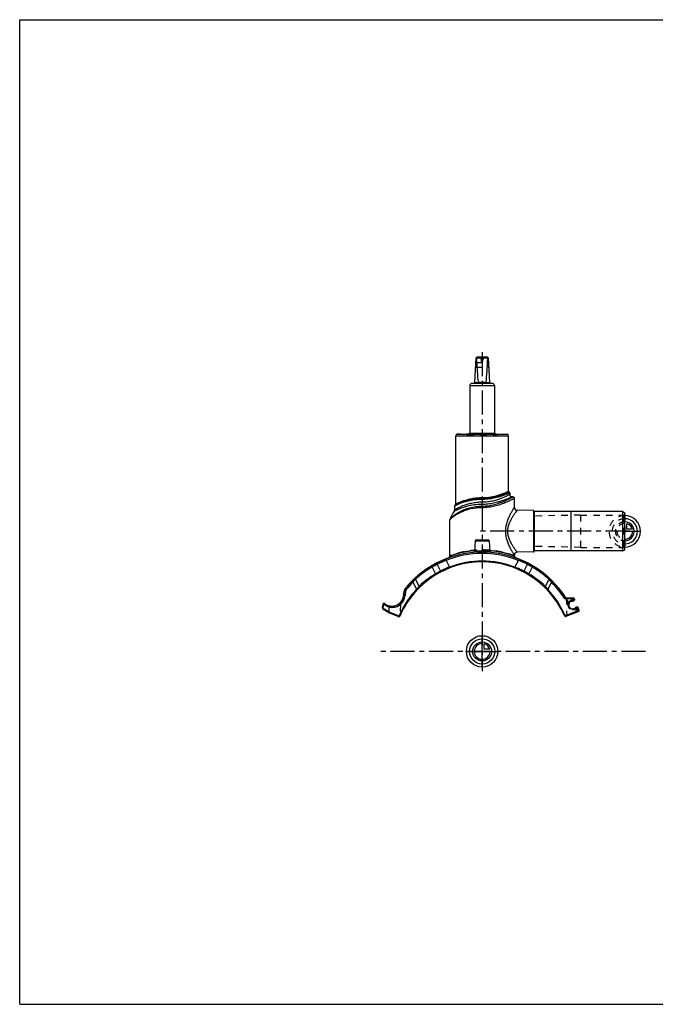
# Model space of a CAD drawing. Header units: millimetres. Extents: x 0 to 1000, y 0 to 1000.
import ezdxf

# ---------------------------------------------------------------- set-up
doc = ezdxf.new("R2010")
doc.units = ezdxf.units.MM
doc.header["$LTSCALE"] = 65.185185
doc.linetypes.add('CENTER', pattern=[0.6, 0.375, -0.075, 0.075, -0.075])
doc.linetypes.add('HIDDEN', pattern=[0.2, 0.1, -0.1])
doc.layers.get('0').update_dxf_attribs({"linetype": 'CONTINUOUS'})
for name, color, linetype in [('ACHSEN_S', 7, 'CONTINUOUS'), ('DEFAULT_2', 8, 'HIDDEN'), ('FASEN', 7, 'CONTINUOUS'), ('FLAECHEN', 7, 'CONTINUOUS'), ('KOERPER', 7, 'CONTINUOUS'), ('KONST.EL_MIT_GEO', 7, 'CONTINUOUS'), ('KURVEN', 7, 'CONTINUOUS')]:
    doc.layers.add(name, color=color, linetype=linetype)

msp = doc.modelspace()

# ---------------------------------------------------------------- linework, layer by layer
at = {"color": 7, "linetype": 'Continuous'}
for p, q in [((0, 0), (0, 1000)), ((0, 1000), (1000, 1000)), ((462.7, 631.5), (463.9, 656.6)), ((463.9, 656.6), (465, 657.5)), ((464.3, 656.6), (476, 656.6)), ((465, 657.5), (475.3, 657.5)), ((476.3, 656.6), (475.3, 657.5)), ((476.3, 656.6), (477.6, 631.5)), ((480.6, 630.5), (459.6, 630.5)), ((462.7, 631.5), (466.1, 631.5)), ((474.2, 631.5), (466.1, 631.5)), ((474.2, 631.5), (477.6, 631.5)), ((457.6, 628.5), (457.6, 580)), ((457.6, 628.5), (482.6, 628.5)), ((482.6, 628.5), (482.6, 580)), ((0, 0), (1000, 0))]:
    msp.add_line(p, q, dxfattribs=at)
for centre, radius, start, end in [((459.6, 628.5), 2, 90, 180), ((461.7, 631.5), 1, 270, 357.14), ((465.6, 631.5), 0.483, 359.2765, 5.2), ((474.7, 631.5), 0.483, 174.8, 180.7235), ((478.6, 631.5), 1, 182.86, 270), ((480.6, 628.5), 2, 0, 90)]:
    msp.add_arc(centre, radius, start, end, dxfattribs=at)
for centre, major_axis, ratio, start_param, end_param in [((470.1, 662.4), (8.5, 0), 0.95129, -2.35619, -2.32415), ((470.1, 780.7), (0, 170.1), 0.04996, -3.89495, -3.64417), ((470.1, 780.7), (0, 170.1), 0.04996, -2.63901, -2.38824), ((470.1, 662.4), (8.5, 0), 0.95129, -0.81744, -0.7854)]:
    msp.add_ellipse(centre, major_axis=major_axis, ratio=ratio, start_param=start_param, end_param=end_param, dxfattribs=at)
for points in [[(466.1, 631.5), (466.1, 631.4), (466, 631.1), (466, 630.9), (465.9, 630.7), (465.9, 630.6), (465.8, 630.5), (465.8, 630.5)], [(474.2, 631.5), (474.2, 631.4), (474.3, 631.1), (474.3, 630.9), (474.4, 630.7), (474.4, 630.6), (474.5, 630.5), (474.5, 630.5)]]:
    msp.add_open_spline(points, degree=3, knots=[0, 0, 0, 0, 0.367, 0.67492, 0.79478, 0.88818, 1, 1, 1, 1], dxfattribs=at)
at = {"layer": 'ACHSEN_S', "color": 40, "linetype": 'CENTER'}
for p, q in [((470.1, 662.5), (470.1, 338.2)), ((636.1, 358.4), (363.4, 358.4))]:
    msp.add_line(p, q, dxfattribs=at)
at = {"layer": 'DEFAULT_2', "color": 8, "linetype": 'HIDDEN'}
for p, q in [((464.3, 652), (463.8, 652.6)), ((464.3, 652), (463.9, 647)), ((464.2, 651.2), (464.2, 651.3)), ((464.2, 650.7), (464.2, 650.9)), ((464.3, 652), (476, 652)), ((469.3, 653), (469.3, 654.7)), ((470.9, 654.7), (469.3, 654.7)), ((470.1, 652.5), (469.3, 653)), ((470.9, 653), (469.3, 653)), ((470.1, 652.5), (470.9, 653)), ((470.9, 653), (470.9, 654.7)), ((476.5, 652.6), (476, 652)), ((476.3, 647), (476, 652)), ((476, 652), (476.1, 652)), ((476.1, 651.5), (476.1, 651.6)), ((463.5, 646.6), (463.9, 647)), ((464, 647.9), (464, 648.1)), ((464, 647.1), (464, 647.2)), ((463.9, 647), (476.3, 647)), ((476.3, 647.1), (476.3, 647)), ((476.3, 647), (476.8, 646.6)), ((457.6, 580), (482.6, 580))]:
    msp.add_line(p, q, dxfattribs=at)
for centre, start, end in [((464.3, 654.7), 0, 34.4115), ((475.9, 654.7), 145.5885, 180)]:
    msp.add_arc(centre, 5, start, end, dxfattribs=at)
at = {"layer": 'FASEN', "color": 7, "linetype": 'Continuous'}
for p, q in [((613.1, 500.4), (560.1, 500.4)), ((613.1, 500.4), (615.1, 499.3)), ((613.1, 460.4), (613.1, 500.4)), ((615.1, 461.6), (615.1, 499.3)), ((613.1, 460.4), (560.1, 460.4)), ((613.1, 460.4), (615.1, 461.6)), ((392.2, 419.3), (391.8, 415.3))]:
    msp.add_line(p, q, dxfattribs=at)
at = {"layer": 'FASEN', "color": 8, "linetype": 'HIDDEN'}
for centre, radius, start, end in [((486.1, 323.9), 137.5, 112.5095, 116.6696), ((491.8, 387.7), 63.7, 40.1883, 43.5869)]:
    msp.add_arc(centre, radius, start, end, dxfattribs=at)
at = {"layer": 'FASEN', "color": 7, "linetype": 'Continuous'}
for centre, radius, start, end in [((486.1, 323.9), 137.5, 112.5094, 116.6696), ((470.1, 358.4), 99.5, 68.3503, 111.6497), ((454.2, 323.9), 137.5, 63.3309, 67.4901), ((469.2, 358), 99.5, 120.1277, 132.2394), ((471.1, 358), 99.5, 47.7592, 59.8736), ((448.3, 387.9), 63.5, 136.4058, 139.8191), ((491.8, 387.7), 63.7, 40.1884, 43.5867), ((395.7, 419), 3.5, 140.8903, 175), ((470.1, 358.4), 99.5, 134.9958, 140.8903), ((378.4, 416.5), 13.5, 257.807, 355)]:
    msp.add_arc(centre, radius, start, end, dxfattribs=at)
for points, knots in [([(424.4, 446.8), (423.8, 446.5), (422.1, 445.6), (420.4, 444.7), (419.3, 444)], [0, 0, 0, 0, 0.30583, 1, 1, 1, 1]), ([(521, 444), (519.9, 444.7), (518.2, 445.6), (516.5, 446.5), (515.9, 446.8)], [0, 0, 0, 0, 0.69469, 1, 1, 1, 1])]:
    msp.add_open_spline(points, degree=3, knots=knots, dxfattribs=at)
at = {"layer": 'FLAECHEN', "color": 7, "linetype": 'Continuous'}
for p, q in [((501.4, 515.5), (500.6, 515.5)), ((443.1, 507.6), (442.4, 506.6))]:
    msp.add_line(p, q, dxfattribs=at)
at = {"layer": 'FLAECHEN', "color": 8, "linetype": 'HIDDEN'}
for p, q in [((570.1, 496.8), (523.1, 495.9)), ((523.1, 495.9), (523.1, 465)), ((570.1, 496.8), (570.1, 464.1)), ((570.1, 464.1), (523.1, 465))]:
    msp.add_line(p, q, dxfattribs=at)
at = {"layer": 'FLAECHEN', "color": 7, "linetype": 'Continuous'}
msp.add_arc((470.1, 480.6), 34.8, 144.8185, 159.7136, dxfattribs=at)
at = {"layer": 'KOERPER', "color": 7, "linetype": 'Continuous'}
for p, q in [((443.2, 507.9), (443.2, 577.5)), ((444.9, 579), (444.9, 579.1)), ((444.9, 579.1), (461.3, 579.1)), ((445, 579), (445, 579.1)), ((445.7, 579), (445.7, 579.1)), ((445.9, 579), (445.9, 579.1)), ((445.9, 579), (445.9, 579.1)), ((446.2, 579), (446.2, 579.1)), ((447, 579), (447, 579.1)), ((447.1, 579), (447.1, 579.1)), ((448.1, 579), (448.1, 579.1)), ((449.1, 579), (449.1, 579.1)), ((453.2, 579), (453.2, 579.1)), ((453.5, 579), (453.5, 579.1)), ((453.7, 579), (453.7, 579.1)), ((453.8, 579), (453.8, 579.1)), ((454.2, 579), (454.2, 579.1)), ((454.7, 579), (454.7, 579.1)), ((457.4, 580), (482.8, 580)), ((461, 579), (461, 579.1)), ((461.3, 579), (461.3, 579.1)), ((497, 520.9), (497, 577.5)), ((522.2, 501.4), (522.2, 459.5)), ((560.1, 500.4), (523.1, 500.5)), ((523.1, 500.5), (523.1, 460.4)), ((560.1, 500.4), (560.1, 460.4)), ((463.1, 470.6), (462.5, 460)), ((477.2, 470.6), (477.8, 460)), ((560.1, 460.4), (523.1, 460.4))]:
    msp.add_line(p, q, dxfattribs=at)
at = {"layer": 'KOERPER', "color": 8, "linetype": 'HIDDEN'}
for p, q in [((461.3, 579), (444.9, 579)), ((445.3, 579), (445.3, 579.1)), ((445.4, 579), (445.4, 579.1)), ((445.6, 579), (445.6, 579.1)), ((446, 579), (446, 579.1)), ((446.4, 579), (446.4, 579.1)), ((446.9, 579), (446.9, 579.1)), ((447.1, 579), (447.1, 579.1)), ((447.2, 579), (447.2, 579.1)), ((447.2, 579), (447.2, 579.1)), ((447.3, 579), (447.3, 579.1)), ((447.3, 579), (447.3, 579.1)), ((448.2, 579), (448.2, 579.1)), ((448.3, 579), (448.3, 579.1)), ((448.3, 579), (448.3, 579.1)), ((448.3, 579), (448.3, 579.1)), ((448.4, 579), (448.4, 579.1)), ((448.5, 579), (448.5, 579.1)), ((448.6, 579), (448.6, 579.1)), ((448.6, 579), (448.6, 579.1)), ((448.6, 579), (448.6, 579.1)), ((449, 579), (449, 579.1)), ((449.2, 579), (449.2, 579.1)), ((449.3, 579), (449.3, 579.1)), ((449.4, 579), (449.4, 579.1)), ((449.6, 579), (449.6, 579.1)), ((449.8, 579), (449.8, 579.1)), ((449.8, 579), (449.8, 579.1)), ((449.8, 579), (449.8, 579.1)), ((449.9, 579), (449.9, 579.1)), ((449.9, 579), (449.9, 579.1)), ((450, 579), (450, 579.1)), ((450.1, 579), (450.1, 579.1)), ((450.2, 579), (450.2, 579.1)), ((450.3, 579), (450.3, 579.1)), ((450.3, 579), (450.3, 579.1)), ((450.5, 579), (450.5, 579.1)), ((450.5, 579), (450.5, 579.1)), ((450.6, 579), (450.6, 579.1)), ((450.7, 579), (450.7, 579.1)), ((450.7, 579), (450.7, 579.1)), ((450.8, 579), (450.8, 579.1)), ((450.8, 579), (450.8, 579.1)), ((450.9, 579), (450.9, 579.1)), ((451, 579), (451, 579.1)), ((451.1, 579), (451.1, 579.1)), ((451.1, 579), (451.1, 579.1)), ((451.2, 579), (451.2, 579.1)), ((451.3, 579), (451.3, 579.1)), ((451.3, 579), (451.3, 579.1)), ((451.5, 579), (451.5, 579.1)), ((451.6, 579), (451.6, 579.1)), ((451.7, 579), (451.7, 579.1)), ((451.8, 579), (451.8, 579.1)), ((452, 579), (452, 579.1)), ((452.1, 579), (452.1, 579.1)), ((452.4, 579), (452.4, 579.1)), ((452.4, 579), (452.4, 579.1)), ((452.5, 579), (452.5, 579.1)), ((452.6, 579), (452.6, 579.1)), ((452.6, 579), (452.6, 579.1)), ((452.6, 579), (452.6, 579.1)), ((452.7, 579), (452.7, 579.1)), ((452.8, 579), (452.8, 579.1)), ((453.1, 579), (453.1, 579.1)), ((453.4, 579), (453.4, 579.1)), ((453.6, 579), (453.6, 579.1)), ((454.1, 579), (454.1, 579.1)), ((454.3, 579), (454.3, 579.1)), ((454.3, 579), (454.3, 579.1)), ((454.7, 579), (454.7, 579.1)), ((454.8, 579), (454.8, 579.1)), ((454.9, 579), (454.9, 579.1)), ((454.9, 579), (454.9, 579.1)), ((455, 579), (455, 579.1)), ((455.1, 579), (455.1, 579.1)), ((455.1, 579), (455.1, 579.1)), ((455.9, 579), (455.9, 579.1)), ((456.1, 579), (456.1, 579.1)), ((456.3, 579), (456.3, 579.1)), ((456.8, 579), (456.8, 579.1)), ((456.9, 579), (456.9, 579.1)), ((457.4, 579), (457.4, 579.1)), ((457.6, 579), (457.6, 579.1)), ((457.8, 579), (457.8, 579.1)), ((457.9, 579), (457.9, 579.1)), ((458.2, 579), (458.2, 579.1)), ((458.5, 579), (458.5, 579.1)), ((458.6, 579), (458.6, 579.1)), ((458.6, 579), (458.6, 579.1)), ((458.8, 579), (458.8, 579.1)), ((458.9, 579), (458.9, 579.1)), ((458.9, 579), (458.9, 579.1)), ((458.9, 579), (458.9, 579.1)), ((458.9, 579), (458.9, 579.1)), ((459, 579), (459, 579.1)), ((459.1, 579), (459.1, 579.1)), ((459.1, 579), (459.1, 579.1)), ((459.2, 579), (459.2, 579.1)), ((459.2, 579), (459.2, 579.1)), ((459.2, 579), (459.2, 579.1)), ((459.3, 579), (459.3, 579.1)), ((459.3, 579), (459.3, 579.1)), ((459.3, 579), (459.3, 579.1)), ((459.3, 579), (459.3, 579.1)), ((459.3, 579), (459.3, 579.1)), ((459.4, 579), (459.4, 579.1)), ((459.5, 579), (459.5, 579.1)), ((459.5, 579), (459.5, 579.1)), ((459.5, 579), (459.5, 579.1)), ((459.5, 579), (459.5, 579.1)), ((459.7, 579), (459.7, 579.1)), ((460, 579), (460, 579.1)), ((460, 579), (460, 579.1)), ((460.4, 579), (460.4, 579.1)), ((460.8, 579), (460.8, 579.1)), ((461.1, 579), (461.1, 579.1)), ((563.7, 410.5), (561.6, 409.7)), ((564.6, 402.4), (566.7, 403.3))]:
    msp.add_line(p, q, dxfattribs=at)
at = {"layer": 'KOERPER', "color": 40, "linetype": 'CENTER'}
msp.add_line((620.1, 480.4), (465.1, 480.4), dxfattribs=at)
at = {"layer": 'KOERPER', "color": 7, "linetype": 'Continuous'}
for centre, radius, start, end in [((522.1, 500.4), 1, 3.7028, 89), ((522.1, 460.4), 1, 271, 356.2972), ((562.3, 411), 1.5, 244.3103, 340.6897), ((566, 401.9), 1.5, 64.3103, 160.6897)]:
    msp.add_arc(centre, radius, start, end, dxfattribs=at)
at = {"layer": 'KONST.EL_MIT_GEO', "color": 7, "linetype": 'Continuous'}
for p, q in [((443.2, 577.5), (497, 577.5)), ((444.7, 579), (495.5, 579)), ((456, 579.1), (457.4, 580)), ((482.8, 580), (484.6, 579)), ((470.1, 512.8), (470.1, 514.3)), ((498.1, 519.5), (498.1, 517.9)), ((502.9, 504.7), (502.9, 513.9)), ((442.1, 506), (442.1, 502.1)), ((443.3, 507.7), (443.1, 507.6)), ((443.2, 507.6), (443.1, 507.6)), ((470.1, 504.7), (470.1, 509.9)), ((522.2, 501.4), (505.8, 501.7)), ((437.4, 492.2), (437.7, 492.5)), ((437.4, 455.4), (437.4, 492.2)), ((463.1, 470.6), (477.2, 470.6)), ((464.1, 471.6), (476.2, 471.6)), ((432.9, 452.3), (433.4, 450.9)), ((433.4, 450.9), (437, 444.1)), ((502.9, 455.4), (502.9, 456.2)), ((503.3, 444.1), (506.9, 450.9)), ((522.2, 459.5), (505.8, 459.2)), ((506.9, 450.9), (507.3, 452.1)), ((419.3, 444), (419.4, 445.5)), ((419.3, 444), (422.8, 437.2)), ((424.4, 446.8), (424.9, 448.5)), ((424.4, 446.8), (427.9, 439.9)), ((424.9, 448.5), (425.4, 448.7)), ((425.4, 448.7), (425.5, 448.8)), ((437.3, 443.3), (437, 444.1)), ((503, 443.3), (503.3, 444.1)), ((515.9, 446.8), (512.4, 439.9)), ((514.9, 448.7), (515.4, 448.5)), ((515.9, 446.8), (515.4, 448.5)), ((521, 444), (517.5, 437.2)), ((521, 444), (520.9, 445.5)), ((402.3, 433), (402.5, 433.2)), ((402.3, 433), (402.5, 433.2)), ((402.3, 431.6), (402.3, 433)), ((402.3, 431.6), (406.1, 424.4)), ((538, 431.6), (534.2, 424.4)), ((537.8, 433.2), (538, 433)), ((537.8, 433.2), (538, 433)), ((538, 431.6), (538, 433)), ((391.8, 422.2), (392.9, 421.2)), ((399.8, 428.8), (398.9, 429.7)), ((399.8, 428.8), (403.5, 421.6)), ((404.1, 421.1), (403.5, 421.6)), ((536.2, 421.1), (536.8, 421.6)), ((540.5, 428.8), (536.8, 421.6)), ((540.5, 428.8), (541.4, 429.7)), ((390.3, 415.4), (390.7, 419.4)), ((390.3, 415.4), (391.8, 415.3)), ((390.6, 415.4), (390.9, 419.4)), ((390.7, 419.4), (392.2, 419.3)), ((560.8, 411.6), (554.2, 411.7)), ((563.2, 412.4), (554.6, 412.5)), ((564.3, 410.8), (560.6, 409.2)), ((560.8, 411.6), (560.8, 412.4)), ((563.9, 411.9), (560.8, 411.6)), ((560.9, 411.6), (560.8, 411.6)), ((561.6, 409.6), (560.8, 411.6)), ((564.3, 410.8), (563.9, 411.9)), ((368.9, 402.6), (369.5, 406.7)), ((369.2, 401.7), (375.9, 397.5)), ((369.4, 402.4), (370.1, 406.5)), ((369.4, 402.4), (375.5, 398.6)), ((375.5, 398.7), (375.5, 403.3)), ((568.7, 400.2), (555, 394.5)), ((563.5, 402), (567.3, 403.6)), ((566.3, 398.3), (564.6, 402.4)), ((568.7, 400.2), (567.3, 403.6)), ((375.5, 398.7), (376.3, 398.2)), ((375.9, 397.5), (376.3, 398.2)), ((375.9, 397.5), (385.1, 393.7)), ((376.3, 398.2), (385.4, 394.4)), ((385.4, 394.4), (385.1, 393.7)), ((385.4, 394.4), (386, 395.1)), ((386.1, 393.9), (385.4, 394.4)), ((386.5, 396.4), (386, 395.1)), ((386.7, 394.7), (386, 395.1)), ((386.1, 393.9), (386.7, 394.7)), ((387.3, 396), (386.5, 396.4)), ((387.3, 396), (386.7, 394.7)), ((553, 396), (553.8, 396.4)), ((553.4, 395.1), (553, 396)), ((554.1, 395.5), (553.4, 395.1)), ((553.4, 395.1), (554.4, 394)), ((554.1, 395.5), (553.8, 396.4)), ((554.1, 395.5), (555, 394.5)), ((555, 394.5), (554.4, 394)), ((555.3, 393.7), (555, 394.5)), ((568.3, 399.1), (555.3, 393.7))]:
    msp.add_line(p, q, dxfattribs=at)
at = {"layer": 'KONST.EL_MIT_GEO', "color": 8, "linetype": 'HIDDEN'}
for p, q in [((485.8, 578.8), (454.5, 578.8)), ((485.3, 578.6), (455, 578.6)), ((455.3, 578.7), (456, 579.1)), ((455.3, 578.7), (485, 578.7)), ((484.6, 579), (485, 578.7)), ((570.1, 496.8), (613.6, 496.8)), ((613.6, 496.8), (613.6, 464.1)), ((615.1, 498.2), (615.1, 462.6)), ((570.1, 464.1), (613.6, 464.1)), ((507.4, 452.3), (507.3, 452.1)), ((390.4, 416), (390.8, 416)), ((390.8, 416), (390.7, 415.4)), ((390.8, 416), (390.9, 416.5)), ((391.9, 416), (390.8, 416)), ((391.9, 416.5), (390.9, 416.5)), ((555.5, 412.5), (556.1, 394.1)), ((560.2, 410), (564, 411.6)), ((375.5, 403.3), (375.5, 404)), ((387.2, 399.3), (387.7, 409)), ((558.1, 408.1), (557.4, 407.7)), ((558.3, 406.6), (557.5, 406.8)), ((561.7, 401.7), (561.6, 400.9)), ((567.1, 400.5), (561.6, 400.9)), ((567.1, 401.2), (561.7, 401.7)), ((567.7, 402.8), (563.9, 401.2)), ((567.1, 401.2), (567.1, 400.5)), ((568.7, 400.2), (568, 399.8)), ((387.9, 399), (387.2, 399.3)), ((568.3, 399.1), (568, 399.8))]:
    msp.add_line(p, q, dxfattribs=at)
at = {"layer": 'KONST.EL_MIT_GEO', "color": 7, "linetype": 'Continuous'}
for points in [[(437.4, 492.2), (437.4, 492.2), (437.5, 492.3)], [(437.6, 492.4), (437.7, 492.5), (437.7, 492.5)], [(462.5, 460), (462.5, 460), (462.5, 459.9), (462.5, 459.8), (462.5, 459.8), (462.5, 459.7), (462.4, 459.6), (462.4, 459.5), (462.3, 459.5), (462.3, 459.4), (462.2, 459.4), (462.2, 459.3), (462.1, 459.3), (462.1, 459.2), (462, 459.2), (461.9, 459.2), (461.9, 459.1), (461.8, 459.1), (461.7, 459.1), (461.6, 459.1)], [(478.7, 459.1), (478.6, 459.1), (478.5, 459.1), (478.4, 459.1), (478.4, 459.2), (478.3, 459.2), (478.2, 459.2), (478.2, 459.3), (478.1, 459.3), (478.1, 459.4), (478, 459.4), (478, 459.5), (477.9, 459.5), (477.9, 459.6), (477.8, 459.7), (477.8, 459.8), (477.8, 459.8), (477.8, 459.9), (477.8, 460), (477.8, 460)]]:
    msp.add_lwpolyline(points, dxfattribs=at)
for centre, radius, start, end in [((444.7, 577.5), 1.5, 90, 180), ((495.5, 577.5), 1.5, 0, 90), ((497.5, 520.9), 0.5, 180, 254.5339), ((497.1, 519.5), 1, 0.0001, 74.5339), ((500.6, 517.9), 2.5, 180, 270), ((501.4, 513.9), 1.5, 0.0001, 89.9999), ((439.6, 502.1), 2.5, 324.8184, 359.9999), ((443.1, 506), 1, 142.9802, 180.0002), ((442.7, 507.9), 0.5, 320.8814, 360), ((505.9, 504.7), 3, 179.9999, 269.0001), ((438.9, 492.2), 1.5, 159.7141, 180.0004), ((464.1, 470.6), 1, 90, 177), ((476.2, 470.6), 1, 3, 90), ((470.1, 358.4), 101, 32.3498, 140.8903), ((472.9, 352.4), 107.4, 111.8349, 116.1944), ((470.1, 358.4), 100.8, 68.3503, 111.6497), ((435.4, 455.4), 2, 289.7172, 360), ((470.1, 358.4), 91.8, 68.8346, 111.1654), ((505.9, 456.2), 3, 90.9999, 180.0001), ((504.9, 455.4), 2, 180, 250.2828), ((467.4, 352.4), 107.4, 63.7558, 68.1662), ((470.1, 358.4), 91, 24.3892, 155.6108), ((469.9, 358.4), 100.7, 120.1097, 132.0136), ((468.7, 360.7), 98.1, 119.9117, 120.1428), ((468.7, 360.8), 98, 116.4953, 119.9125), ((425.7, 448.2), 0.796, 116.3541, 162.0786), ((477, 343.4), 108.4, 111.6619, 116.9433), ((463.3, 343.3), 108.4, 63.0577, 68.3371), ((514.6, 448.2), 0.796, 17.9116, 63.6305), ((471.9, 361.2), 97.6, 60.0784, 63.5125), ((471.4, 360.4), 98.5, 59.8555, 60.0848), ((470.4, 358.4), 100.7, 47.9852, 59.8897), ((464.6, 365.6), 91.8, 132.7945, 135.7249), ((469.6, 358.2), 91.8, 120.6662, 133.8384), ((466.3, 364.3), 84.9, 116.8817, 120.7976), ((474, 364.2), 84.9, 59.203, 63.1177), ((470.7, 358.2), 91.8, 46.1616, 59.3338), ((475.4, 365.4), 92.1, 44.2803, 47.2004), ((470.1, 358.4), 91.8, 136.5267, 155.6108), ((395.7, 419), 5, 140.8903, 175), ((395.7, 419), 4.77, 140.8903, 175), ((470.1, 358.4), 100.8, 134.9958, 140.8903), ((457.7, 375), 71.5, 136.295, 139.3198), ((482.5, 374.9), 71.6, 40.6836, 43.7016), ((470.1, 358.4), 91.8, 24.3892, 43.4733), ((470.1, 358.4), 99.5, 32.3668, 45.0042), ((470.1, 358.4), 100.8, 32.4376, 45.0042), ((378.4, 416.5), 12, 231.0942, 355), ((378.4, 416.5), 12.2, 238.6857, 355), ((563.2, 411.6), 0.8, 22.5, 89), ((369.6, 402.4), 0.8, 170.5, 237.5), ((370.3, 406.5), 0.8, 51.0942, 170.5), ((378.2, 416.5), 12.8, 231.0914, 236.5817), ((378.2, 416.5), 12.8, 236.5888, 247.2372), ((382.3, 417.2), 15.4, 233.895, 243.9065), ((562, 405.6), 3.9, 112.5, 292.5), ((568, 399.8), 0.8, 292.5, 22.5), ((385.4, 394.4), 0.8, 247.5, 322.5), ((555, 394.5), 0.8, 219.3892, 292.5)]:
    msp.add_arc(centre, radius, start, end, dxfattribs=at)
at = {"layer": 'KONST.EL_MIT_GEO', "color": 8, "linetype": 'HIDDEN'}
for centre, radius, start, end in [((454.1, 578.5), 0.5, 42.9859, 90), ((455, 579.2), 0.6, 222.9859, 300), ((485.3, 579.2), 0.6, 240, 317.0141), ((486.2, 578.5), 0.5, 90, 137.0141), ((613.6, 498.2), 1.5, 270, 360), ((470.1, 369.9), 91.5, 85.2694, 94.7306), ((613.6, 462.6), 1.5, 0, 90), ((472.9, 352.4), 107.4, 111.8343, 116.546), ((467.3, 352.2), 107.6, 63.459, 68.161), ((468.5, 361), 97.8, 116.4901, 120.1486), ((477, 343.3), 108.4, 111.6629, 116.9423), ((463.3, 343.4), 108.4, 63.0568, 68.3381), ((471.7, 360.9), 97.9, 59.8533, 63.5068), ((464.8, 365.4), 92.1, 132.7992, 135.7201), ((469.9, 358.4), 100.7, 132.0136, 132.2262), ((466.3, 364.2), 84.9, 116.8823, 120.797), ((474, 364.3), 84.9, 59.2024, 63.1183), ((470.3, 358.4), 100.7, 47.7741, 47.9852), ((475.7, 365.6), 91.8, 44.2748, 47.2059), ((457.9, 374.9), 71.6, 136.2985, 139.3162), ((482.6, 375), 71.5, 40.6802, 43.7051), ((381.9, 416.5), 10, 296.3053, 360), ((378.4, 416.5), 12.4, 318.9665, 355), ((390.9, 416.9), 0.4, 174.9995, 270), ((470.1, 358.4), 101, 29.4588, 32.3498), ((470.1, 358.4), 100.2, 29.4588, 31.5593), ((562.3, 411), 1.5, 244.3103, 340.6897), ((378.2, 416.5), 12.8, 231.1024, 241.1707), ((378.2, 416.5), 12.8, 247.2372, 258.0772), ((378.4, 416.5), 12.8, 257.1509, 316.4287), ((375.7, 404), 0.207, 167.6828, 180.0415), ((562, 405.6), 4.75, 112.5, 292.5), ((562, 405.6), 4.7, 164.9677, 265), ((556.4, 407.1), 1.2, 344.9677, 29.4588), ((556.4, 407.1), 2, 344.9677, 29.4588), ((566, 401.9), 1.5, 64.3103, 160.6897), ((567, 399.3), 2, 29.4279, 85), ((567, 399.3), 1.2, 29.4279, 85), ((568, 399.8), 0.8, 292.5, 29.4279), ((388.2, 399.8), 0.8, 247.5, 333.252)]:
    msp.add_arc(centre, radius, start, end, dxfattribs=at)
at = {"layer": 'KONST.EL_MIT_GEO', "color": 7, "linetype": 'Continuous'}
msp.add_ellipse((372.5, 400.6), major_axis=(2.95, -2.02), ratio=0.22116, start_param=0.01088, end_param=0.1504, dxfattribs=at)
for points, knots in [([(497, 520.9), (497, 521), (497, 520.9), (497, 520.9), (497, 520.9), (497, 520.9), (496.9, 520.9), (496.8, 520.9), (496.7, 520.8), (496.6, 520.8), (496.5, 520.7), (496.2, 520.6), (495.8, 520.4), (495.4, 520.2), (494.9, 520), (494.4, 519.8), (493.6, 519.4), (492.4, 518.9), (490.9, 518.3), (489.1, 517.7), (487.2, 517), (485.1, 516.4), (482.9, 515.8), (479.7, 515.1), (475.4, 514.4), (471.9, 514.3), (470.1, 514.3)], [0, 0, 0, 0, 0.00033, 0.00074, 0.00132, 0.00297, 0.00527, 0.00823, 0.01183, 0.01608, 0.02096, 0.03262, 0.04674, 0.06325, 0.08207, 0.10312, 0.12632, 0.17877, 0.2387, 0.30538, 0.37811, 0.45624, 0.53911, 0.62606, 0.8094, 1, 1, 1, 1]), ([(497.4, 520.5), (497.4, 520.5), (497.4, 520.5), (497.4, 520.4), (497.3, 520.4), (497.2, 520.4), (497.2, 520.3), (497, 520.3), (496.7, 520.2), (496.4, 520), (495.9, 519.8), (495.4, 519.6), (494.6, 519.2), (493.4, 518.7), (491.8, 518.1), (489.9, 517.4), (488.6, 516.9), (487.9, 516.7)], [0, 0, 0, 0, 0.0011, 0.0044, 0.00989, 0.01756, 0.0274, 0.03939, 0.06974, 0.10843, 0.15521, 0.20981, 0.27192, 0.41741, 0.58901, 0.78407, 1, 1, 1, 1]), ([(470.1, 512.8), (468.3, 512.8), (464.7, 512.6), (459.5, 511.9), (455.4, 511), (452.4, 510.2), (450.4, 509.6), (448.6, 508.9), (447, 508.3), (445.8, 507.7), (444.9, 507.4), (444.3, 507.1), (443.8, 506.9), (443.4, 506.6), (443, 506.5), (442.7, 506.3), (442.5, 506.2), (442.4, 506.1), (442.3, 506.1), (442.2, 506), (442.2, 506), (442.2, 506), (442.2, 506), (442.1, 506)], [0, 0, 0, 0, 0.19043, 0.37354, 0.54292, 0.62077, 0.69324, 0.75971, 0.81955, 0.8721, 0.89541, 0.91662, 0.93564, 0.95236, 0.9667, 0.97857, 0.98789, 0.99158, 0.9946, 0.99696, 0.99865, 0.99966, 1, 1, 1, 1]), ([(470.1, 513.7), (468.3, 513.7), (464.7, 513.5), (459.6, 512.8), (455.5, 511.9), (452.6, 511), (450.6, 510.3), (448.8, 509.6), (447.2, 509), (445.8, 508.3), (444.7, 507.9), (444, 507.5), (443.6, 507.3), (443.2, 507.1), (442.9, 506.9), (442.7, 506.8), (442.6, 506.7), (442.5, 506.7), (442.4, 506.6), (442.4, 506.6), (442.4, 506.6), (442.4, 506.6), (442.4, 506.6)], [0, 0, 0, 0, 0.18902, 0.37106, 0.53993, 0.61775, 0.69034, 0.75707, 0.81729, 0.8703, 0.91533, 0.93459, 0.95156, 0.96612, 0.97819, 0.98767, 0.99142, 0.9945, 0.9969, 0.99862, 0.99965, 1, 1, 1, 1]), ([(470.1, 514.3), (468.4, 514.3), (464.9, 514.1), (460.6, 513.6), (457.4, 512.9), (455.2, 512.4), (453.1, 511.8), (451.2, 511.2), (449.4, 510.6), (447.9, 510), (446.7, 509.5), (445.9, 509.2), (445.3, 508.9), (444.9, 508.7), (444.5, 508.5), (444.1, 508.3), (443.8, 508.2), (443.7, 508.1), (443.6, 508.1), (443.5, 508), (443.4, 508), (443.3, 508), (443.3, 507.9), (443.3, 507.9), (443.3, 507.9), (443.2, 507.9), (443.2, 507.9)], [0, 0, 0, 0, 0.19069, 0.37405, 0.46094, 0.54368, 0.62161, 0.69412, 0.76059, 0.82038, 0.87281, 0.89605, 0.91718, 0.9361, 0.95273, 0.96697, 0.97875, 0.9837, 0.988, 0.99165, 0.99465, 0.99699, 0.99866, 0.99925, 0.99967, 1, 1, 1, 1]), ([(470.1, 513.8), (466.9, 513.8), (459.7, 513.3), (450.7, 510.9), (445.2, 508.6), (443.3, 507.7)], [0, 0, 0, 0, 0.35035, 0.78193, 1, 1, 1, 1]), ([(498.1, 517.9), (498.1, 517.9), (498.1, 517.9), (498.1, 517.9), (498.1, 517.9), (498, 517.9), (497.9, 517.8), (497.8, 517.8), (497.6, 517.6), (497.3, 517.5), (496.9, 517.3), (496.4, 517), (495.7, 516.7), (494.7, 516.2), (493.3, 515.5), (491.7, 514.8), (489.9, 514), (487.9, 513.2), (484.9, 512.2), (480.9, 511), (475.7, 510.1), (472, 509.9), (470.1, 509.9)], [0, 0, 0, 0, 0.00034, 0.00136, 0.00305, 0.00541, 0.00845, 0.01214, 0.02151, 0.03344, 0.04788, 0.06473, 0.08391, 0.12887, 0.18195, 0.24235, 0.30929, 0.38206, 0.45999, 0.62885, 0.81084, 1, 1, 1, 1]), ([(487.9, 516.7), (485.2, 515.8), (480.9, 514.7), (475, 513.8), (471.8, 513.7), (470.1, 513.7)], [0, 0, 0, 0, 0.46725, 0.72917, 1, 1, 1, 1]), ([(487.9, 516.7), (485.2, 515.8), (479.3, 514.4), (473.3, 513.8), (470.1, 513.8)], [0, 0, 0, 0, 0.46985, 1, 1, 1, 1]), ([(488.5, 515.8), (485.7, 514.9), (481.3, 513.8), (475.1, 512.9), (471.8, 512.8), (470.1, 512.8)], [0, 0, 0, 0, 0.468, 0.7297, 1, 1, 1, 1]), ([(500.6, 515.5), (500.6, 515.4), (500.6, 515.4), (500.6, 515.4), (500.4, 515.4), (500.3, 515.3), (500, 515.1), (499.6, 515), (499.2, 514.8), (498.7, 514.6), (497.9, 514.2), (496.8, 513.7), (495.2, 513), (493.4, 512.3), (491.4, 511.6), (489.2, 510.8), (486, 509.9), (481.6, 508.8), (476, 507.9), (472.1, 507.7), (470.1, 507.7)], [0, 0, 0, 0, 0.00138, 0.00311, 0.00552, 0.01238, 0.02191, 0.03406, 0.04875, 0.06588, 0.08537, 0.13097, 0.1847, 0.2457, 0.31315, 0.38627, 0.46435, 0.63277, 0.81321, 1, 1, 1, 1]), ([(470.1, 504.7), (472.3, 504.7), (476.6, 505), (482.7, 506.1), (487.4, 507.4), (490.9, 508.6), (493.2, 509.5), (495.3, 510.4), (497.2, 511.2), (498.9, 512), (500.1, 512.5), (500.9, 512.9), (501.4, 513.2), (501.9, 513.4), (502.2, 513.6), (502.5, 513.7), (502.6, 513.8), (502.7, 513.9), (502.8, 513.9), (502.9, 513.9), (502.9, 513.9), (502.9, 513.9), (502.9, 513.9)], [0, 0, 0, 0, 0.18945, 0.37172, 0.54083, 0.61884, 0.69165, 0.75856, 0.81887, 0.87181, 0.9166, 0.93569, 0.95245, 0.9668, 0.97865, 0.98795, 0.99162, 0.99463, 0.99698, 0.99865, 0.99966, 1, 1, 1, 1]), ([(470.1, 506), (472.3, 506), (476.4, 506.3), (482.3, 507.4), (487.6, 509), (491.5, 510.6), (494.3, 511.8), (496.1, 512.7), (497.6, 513.4), (498.9, 514.1), (499.8, 514.6), (500.4, 514.9), (500.8, 515.1), (501, 515.2), (501.2, 515.4), (501.3, 515.4), (501.4, 515.4), (501.4, 515.5)], [0, 0, 0, 0, 0.19093, 0.37415, 0.54348, 0.69394, 0.76054, 0.82049, 0.87304, 0.91745, 0.95296, 0.96716, 0.97889, 0.98808, 0.99469, 0.99867, 1, 1, 1, 1]), ([(488.5, 515.8), (488.5, 516), (488.3, 516.3), (488, 516.6), (487.9, 516.7)], [0, 0, 0, 0, 0.54148, 1, 1, 1, 1]), ([(498.1, 519.5), (498.1, 519.5), (498.1, 519.5), (498.1, 519.5), (498, 519.5), (498, 519.4), (497.9, 519.4), (497.7, 519.3), (497.5, 519.2), (497.1, 519), (496.7, 518.8), (496.1, 518.6), (495.3, 518.3), (494.1, 517.8), (492.5, 517.1), (490.6, 516.4), (489.2, 516), (488.5, 515.8)], [0, 0, 0, 0, 0.0011, 0.00439, 0.00986, 0.01751, 0.02733, 0.03929, 0.06959, 0.1082, 0.15489, 0.2094, 0.27144, 0.41681, 0.58842, 0.78366, 1, 1, 1, 1]), ([(437.5, 492.7), (437.5, 492.7), (437.5, 492.7), (437.5, 492.8), (437.6, 492.8), (437.7, 492.9), (437.8, 493), (437.9, 493.2), (438.2, 493.5), (438.6, 493.9), (439, 494.3), (439.5, 494.8), (440.3, 495.5), (441.5, 496.5), (443.1, 497.7), (444.9, 499), (447, 500.2), (449.3, 501.4), (452.7, 502.9), (457.5, 504.5), (463.7, 505.7), (468, 506), (470.1, 506)], [0, 0, 0, 0, 0.00045, 0.00181, 0.00405, 0.00717, 0.01113, 0.01592, 0.02781, 0.04258, 0.05993, 0.07963, 0.10143, 0.15063, 0.20635, 0.26779, 0.33439, 0.40572, 0.48139, 0.6441, 0.81875, 1, 1, 1, 1]), ([(437.7, 492.5), (438.8, 493.7), (441, 495.6), (444.6, 498), (448.5, 500.1), (453.2, 502), (460.3, 504.1), (466.2, 504.7), (470.1, 504.7)], [0, 0, 0, 0, 0.1362, 0.24293, 0.36835, 0.50976, 0.66467, 1, 1, 1, 1]), ([(470.1, 507.7), (468.2, 507.7), (464.5, 507.5), (459.2, 506.8), (455, 505.9), (452, 505), (450, 504.3), (448.1, 503.7), (446.5, 503), (445.1, 502.4), (444.1, 501.9), (443.4, 501.6), (442.9, 501.4), (442.6, 501.2), (442.3, 501), (442.1, 500.9), (441.9, 500.8), (441.8, 500.8), (441.8, 500.7), (441.7, 500.7), (441.7, 500.7), (441.7, 500.7), (441.7, 500.7)], [0, 0, 0, 0, 0.19261, 0.37708, 0.54674, 0.62439, 0.69648, 0.76246, 0.82176, 0.87375, 0.91775, 0.93652, 0.95303, 0.96717, 0.97888, 0.98807, 0.9917, 0.99468, 0.997, 0.99867, 0.99967, 1, 1, 1, 1]), ([(470.1, 509.9), (468.3, 509.9), (464.7, 509.7), (459.4, 508.9), (455.3, 507.9), (452.4, 506.9), (450.4, 506.2), (448.6, 505.4), (447, 504.7), (445.8, 504.1), (444.9, 503.7), (444.3, 503.4), (443.8, 503.1), (443.4, 502.9), (443, 502.7), (442.7, 502.5), (442.5, 502.4), (442.4, 502.3), (442.3, 502.2), (442.2, 502.2), (442.2, 502.2), (442.2, 502.1), (442.2, 502.1), (442.1, 502.1)], [0, 0, 0, 0, 0.1892, 0.37113, 0.5396, 0.61721, 0.6896, 0.75621, 0.81641, 0.86949, 0.89312, 0.91467, 0.93404, 0.95112, 0.96579, 0.97797, 0.98754, 0.99133, 0.99444, 0.99687, 0.99861, 0.99965, 1, 1, 1, 1]), ([(502.9, 456.2), (502.9, 456.2), (502.9, 456.2), (502.9, 456.2), (502.8, 456.2), (502.8, 456.3), (502.8, 456.4), (502.7, 456.5), (502.5, 456.7), (502.4, 457), (502.1, 457.4), (501.9, 457.8), (501.5, 458.5), (500.9, 459.4), (500.2, 460.7), (499.4, 462.1), (498.6, 463.7), (497.8, 465.4), (496.6, 467.9), (495.4, 471.4), (494.3, 475.8), (493.9, 480.4), (494.3, 485.1), (495.4, 489.5), (496.6, 493), (497.8, 495.5), (498.6, 497.2), (499.4, 498.8), (500.2, 500.2), (500.9, 501.5), (501.5, 502.4), (501.9, 503.1), (502.1, 503.5), (502.4, 503.9), (502.5, 504.2), (502.7, 504.4), (502.8, 504.5), (502.8, 504.6), (502.8, 504.7), (502.9, 504.7), (502.9, 504.7), (502.9, 504.7), (502.9, 504.7)], [0, 0, 0, 0, 0.00019, 0.00077, 0.00173, 0.00307, 0.00479, 0.00687, 0.01214, 0.01882, 0.02684, 0.03614, 0.04664, 0.07092, 0.09908, 0.13056, 0.16485, 0.20154, 0.24028, 0.32269, 0.41, 0.5, 0.59, 0.67731, 0.75972, 0.79846, 0.83515, 0.86944, 0.90092, 0.92908, 0.95336, 0.96386, 0.97316, 0.98118, 0.98786, 0.99313, 0.99521, 0.99693, 0.99827, 0.99923, 0.99981, 1, 1, 1, 1]), ([(505.8, 459.2), (505.8, 459.2), (505.8, 459.2), (505.8, 459.2), (505.8, 459.2), (505.8, 459.3), (505.7, 459.3), (505.6, 459.5), (505.5, 459.6), (505.3, 459.9), (505.1, 460.2), (504.8, 460.5), (504.4, 461.1), (503.8, 461.8), (503, 462.9), (502.2, 464.1), (501.3, 465.5), (500.4, 467), (499.2, 469.1), (497.8, 472.1), (496.5, 476.1), (496, 480.4), (496.5, 484.8), (497.8, 488.8), (499.2, 491.8), (500.4, 493.9), (501.3, 495.4), (502.2, 496.8), (503, 498), (503.8, 499.1), (504.4, 499.8), (504.8, 500.4), (505.1, 500.7), (505.3, 501), (505.5, 501.3), (505.6, 501.4), (505.7, 501.6), (505.8, 501.6), (505.8, 501.7), (505.8, 501.7), (505.8, 501.7), (505.8, 501.7), (505.8, 501.7)], [0, 0, 0, 0, 0.00019, 0.00075, 0.00169, 0.00299, 0.00466, 0.0067, 0.01184, 0.01836, 0.02621, 0.03531, 0.0456, 0.06946, 0.0972, 0.1283, 0.16229, 0.19877, 0.23741, 0.32005, 0.40834, 0.5, 0.59166, 0.67995, 0.76259, 0.80123, 0.83771, 0.8717, 0.9028, 0.93054, 0.9544, 0.96469, 0.97379, 0.98164, 0.98816, 0.9933, 0.99534, 0.99701, 0.99831, 0.99925, 0.99981, 1, 1, 1, 1]), ([(437.4, 455.4), (437.4, 455.4), (437.4, 455.4), (437.4, 455.4), (437.5, 455.4), (437.5, 455.5), (437.6, 455.5), (437.7, 455.5), (437.9, 455.6), (438.1, 455.7), (438.5, 455.8), (438.8, 455.9), (439.4, 456.2), (440.3, 456.5), (441.5, 456.9), (442.9, 457.3), (444.5, 457.8), (446.3, 458.3), (449, 459), (452.7, 459.8), (457.5, 460.6), (460.9, 461), (462.6, 461.1)], [0, 0, 0, 0, 0.0003, 0.0012, 0.00271, 0.00481, 0.00751, 0.01081, 0.01918, 0.02989, 0.04291, 0.05819, 0.07569, 0.11712, 0.16674, 0.22407, 0.28858, 0.35977, 0.43711, 0.60815, 0.79735, 1, 1, 1, 1]), ([(462.5, 460), (462.6, 460), (462.8, 460.1), (463.2, 460.1), (463.9, 460.2), (465.3, 460.3), (467.4, 460.4), (469.2, 460.4), (470.1, 460.4)], [0, 0, 0, 0, 0.01934, 0.07656, 0.16931, 0.29389, 0.61811, 1, 1, 1, 1]), ([(470.1, 460.4), (470.6, 460.4), (471.6, 460.4), (473, 460.3), (474.1, 460.3), (475, 460.3), (475.5, 460.2), (476, 460.2), (476.4, 460.1), (476.8, 460.1), (477.2, 460.1), (477.4, 460.1), (477.5, 460.1), (477.6, 460), (477.7, 460), (477.7, 460), (477.7, 460), (477.7, 460), (477.8, 460), (477.8, 460)], [0, 0, 0, 0, 0.19467, 0.3819, 0.55458, 0.63337, 0.70612, 0.77211, 0.83069, 0.88131, 0.92345, 0.95668, 0.96984, 0.98066, 0.9891, 0.99515, 0.99727, 0.99879, 1, 1, 1, 1]), ([(477.7, 461.1), (479.4, 461), (482.8, 460.6), (487.6, 459.8), (491.3, 459), (494, 458.3), (495.8, 457.8), (497.4, 457.3), (498.8, 456.9), (500, 456.5), (500.9, 456.2), (501.5, 455.9), (501.8, 455.8), (502.2, 455.7), (502.4, 455.6), (502.6, 455.5), (502.7, 455.5), (502.8, 455.5), (502.8, 455.4), (502.9, 455.4), (502.9, 455.4), (502.9, 455.4), (502.9, 455.4)], [0, 0, 0, 0, 0.20265, 0.39185, 0.56289, 0.64023, 0.71142, 0.77593, 0.83326, 0.88288, 0.92431, 0.94181, 0.95709, 0.97011, 0.98082, 0.98919, 0.99249, 0.99519, 0.99729, 0.9988, 0.9997, 1, 1, 1, 1]), ([(507.4, 452.3), (507.4, 452.3), (507.4, 452.3), (507.4, 452.3), (507.4, 452.3), (507.4, 452.3), (507.4, 452.2), (507.3, 452.1), (507.3, 452.1)], [0, 0, 0, 0, 0.01661, 0.06578, 0.14713, 0.25996, 0.57563, 1, 1, 1, 1]), ([(419.7, 445.9), (419.6, 445.9), (419.5, 445.8), (419.4, 445.6), (419.4, 445.5)], [0, 0, 0, 0, 0.47138, 1, 1, 1, 1]), ([(520.6, 445.9), (520.7, 445.9), (520.8, 445.8), (520.9, 445.6), (520.9, 445.5)], [0, 0, 0, 0, 0.47139, 1, 1, 1, 1]), ([(402.3, 433), (402.3, 433.1), (402.3, 433.2), (402.4, 433.3), (402.4, 433.4)], [0, 0, 0, 0, 0.54363, 1, 1, 1, 1]), ([(423.7, 436.7), (423.7, 436.7), (423.5, 436.6), (423.2, 436.7), (423, 436.9), (422.9, 437.1), (422.8, 437.2)], [0, 0, 0, 0, 0.20871, 0.44413, 0.71222, 1, 1, 1, 1]), ([(429, 439.6), (428.8, 439.5), (428.3, 439.5), (428, 439.8), (427.9, 439.9)], [0, 0, 0, 0, 0.49946, 1, 1, 1, 1]), ([(511.3, 439.6), (511.5, 439.5), (512, 439.5), (512.3, 439.8), (512.4, 439.9)], [0, 0, 0, 0, 0.49946, 1, 1, 1, 1]), ([(516.6, 436.7), (516.6, 436.7), (516.8, 436.6), (517.1, 436.7), (517.3, 436.9), (517.4, 437.1), (517.5, 437.2)], [0, 0, 0, 0, 0.20871, 0.44413, 0.71222, 1, 1, 1, 1]), ([(538, 433), (538, 433.1), (538, 433.2), (537.9, 433.3), (537.9, 433.4)], [0, 0, 0, 0, 0.5402, 1, 1, 1, 1]), ([(398.9, 429.7), (398.9, 429.7), (398.9, 429.8), (398.8, 429.8), (398.8, 429.8), (398.8, 429.9), (398.8, 429.9), (398.8, 429.9), (398.8, 429.9), (398.8, 429.9)], [0, 0, 0, 0, 0.42558, 0.59788, 0.74067, 0.85319, 0.93431, 0.98335, 1, 1, 1, 1]), ([(407.1, 424.1), (407.1, 424), (406.9, 424), (406.6, 424), (406.3, 424.1), (406.1, 424.3), (406.1, 424.4)], [0, 0, 0, 0, 0.20411, 0.4406, 0.71261, 1, 1, 1, 1]), ([(533.2, 424.1), (533.2, 424), (533.4, 424), (533.7, 424), (534, 424.1), (534.2, 424.3), (534.2, 424.4)], [0, 0, 0, 0, 0.20411, 0.4406, 0.71261, 1, 1, 1, 1]), ([(541.4, 429.7), (541.4, 429.7), (541.4, 429.8), (541.5, 429.8), (541.5, 429.8), (541.5, 429.9), (541.5, 429.9), (541.5, 429.9), (541.5, 429.9), (541.5, 429.9)], [0, 0, 0, 0, 0.42563, 0.59794, 0.74072, 0.85325, 0.93436, 0.9834, 1, 1, 1, 1]), ([(554.2, 411.7), (554.2, 411.8), (554.1, 411.9), (554.1, 412), (554.1, 412.2), (554.2, 412.5), (554.5, 412.5), (554.6, 412.5)], [0, 0, 0, 0, 0.15618, 0.30548, 0.43937, 0.55771, 1, 1, 1, 1]), ([(368.9, 402.6), (368.9, 402.6), (368.9, 402.5), (368.9, 402.5), (369, 402.5), (369, 402.5), (369.1, 402.5), (369.3, 402.5), (369.4, 402.4), (369.4, 402.4)], [0, 0, 0, 0, 0.0204, 0.0746, 0.16243, 0.28177, 0.4294, 0.60146, 1, 1, 1, 1]), ([(369.4, 402.4), (369.4, 402.3), (369.3, 402.2), (369.2, 402), (369.2, 401.9), (369.2, 401.8), (369.2, 401.8), (369.2, 401.7)], [0, 0, 0, 0, 0.37034, 0.67835, 0.79796, 0.89088, 1, 1, 1, 1]), ([(369.5, 406.7), (369.5, 406.7), (369.6, 406.6), (369.6, 406.6), (369.6, 406.6), (369.7, 406.6), (369.8, 406.6), (369.9, 406.6), (370.1, 406.5), (370.1, 406.5)], [0, 0, 0, 0, 0.02043, 0.07471, 0.16263, 0.282, 0.42969, 0.60173, 1, 1, 1, 1]), ([(370.1, 406.5), (370.2, 406.6), (370.3, 406.8), (370.5, 407), (370.7, 407.1), (370.8, 407.2), (370.8, 407.2), (370.8, 407.2)], [0, 0, 0, 0, 0.35444, 0.66988, 0.89232, 0.95899, 1, 1, 1, 1]), ([(372, 406), (372, 406.1), (372.1, 406.1), (372.1, 406.2), (372.2, 406.2), (372.2, 406.2), (372.2, 406.2)], [0, 0, 0, 0, 0.40524, 0.70992, 0.90546, 1, 1, 1, 1]), ([(372, 406), (372, 406), (372, 405.9), (372.1, 405.8), (372.2, 405.7), (372.3, 405.5), (372.5, 405.2), (372.8, 405), (373.1, 404.8), (373.2, 404.7)], [0, 0, 0, 0, 0.04867, 0.10535, 0.227, 0.35294, 0.48077, 0.73927, 1, 1, 1, 1]), ([(375.2, 397.9), (375.2, 397.9), (375.2, 398), (375.2, 398), (375.3, 398.2), (375.4, 398.3), (375.4, 398.5), (375.5, 398.6)], [0, 0, 0, 0, 0.02888, 0.0868, 0.29691, 0.61402, 1, 1, 1, 1])]:
    msp.add_open_spline(points, degree=3, knots=knots, dxfattribs=at)
at = {"layer": 'KONST.EL_MIT_GEO', "color": 8, "linetype": 'HIDDEN'}
for points, knots in [([(470.1, 514.3), (471.9, 514.3), (475.4, 514.4), (480.4, 515.2), (484.3, 516.2), (487.2, 517), (489.1, 517.7), (490.9, 518.3), (492.4, 518.9), (493.8, 519.5), (494.7, 519.9), (495.4, 520.2), (495.8, 520.4), (496.2, 520.6), (496.5, 520.7), (496.7, 520.8), (496.8, 520.9), (496.9, 520.9), (497, 520.9), (497, 520.9), (497, 520.9), (497, 520.9), (497, 520.9)], [0, 0, 0, 0, 0.19061, 0.37395, 0.54375, 0.62188, 0.69461, 0.76129, 0.82122, 0.87368, 0.91793, 0.93675, 0.95326, 0.96738, 0.97904, 0.98817, 0.99177, 0.99473, 0.99703, 0.99868, 0.99967, 1, 1, 1, 1]), ([(443.1, 507.6), (443.1, 507.6), (443.2, 507.6), (443.2, 507.6), (443.2, 507.6), (443.3, 507.7), (443.5, 507.8), (443.7, 507.9), (444, 508), (444.3, 508.2), (444.8, 508.4), (445.4, 508.7), (446.4, 509.1), (447.8, 509.7), (449.3, 510.2), (451.1, 510.8), (453, 511.4), (455.9, 512.2), (459.8, 513), (464.9, 513.7), (468.4, 513.8), (470.1, 513.8)], [0, 0, 0, 0, 0.00033, 0.00133, 0.00299, 0.0053, 0.0119, 0.02107, 0.03276, 0.04691, 0.06342, 0.08223, 0.12635, 0.17857, 0.23818, 0.30452, 0.37696, 0.4549, 0.62475, 0.80863, 1, 1, 1, 1]), ([(443.2, 507.9), (443.3, 507.9), (443.3, 507.9), (443.3, 507.9), (443.3, 508), (443.4, 508), (443.5, 508), (443.6, 508.1), (443.8, 508.2), (444.1, 508.3), (444.5, 508.5), (444.9, 508.7), (445.5, 509), (446.5, 509.5), (447.9, 510), (449.4, 510.6), (451.2, 511.2), (453.1, 511.8), (456, 512.6), (459.9, 513.5), (464.9, 514.1), (468.4, 514.3), (470.1, 514.3)], [0, 0, 0, 0, 0.00033, 0.00134, 0.00301, 0.00535, 0.00835, 0.012, 0.02125, 0.03303, 0.04727, 0.0639, 0.08283, 0.12719, 0.17963, 0.23942, 0.30589, 0.3784, 0.45633, 0.62594, 0.80931, 1, 1, 1, 1]), ([(488.5, 515.8), (488.5, 516), (488.3, 516.3), (488, 516.6), (487.9, 516.7)], [0, 0, 0, 0, 0.54148, 1, 1, 1, 1]), ([(470.1, 504.7), (467.9, 504.7), (463.6, 504.4), (457.4, 503.3), (452.7, 501.8), (449.2, 500.4), (446.9, 499.2), (444.8, 498.1), (443, 496.9), (441.6, 495.9), (440.6, 495.2), (440, 494.6), (439.4, 494.1), (438.9, 493.7), (438.5, 493.3), (438.1, 492.9), (437.8, 492.6), (437.7, 492.5), (437.6, 492.4), (437.5, 492.3), (437.5, 492.2), (437.4, 492.2), (437.4, 492.2), (437.4, 492.2), (437.4, 492.2)], [0, 0, 0, 0, 0.18368, 0.36022, 0.52398, 0.59983, 0.6711, 0.73741, 0.79834, 0.85334, 0.87838, 0.90164, 0.92294, 0.94212, 0.95897, 0.97325, 0.98472, 0.98932, 0.99313, 0.99612, 0.99827, 0.99902, 0.99956, 1, 1, 1, 1]), ([(502.9, 455.4), (502.9, 455.4), (502.9, 455.4), (502.9, 455.4), (502.8, 455.4), (502.7, 455.5), (502.6, 455.5), (502.5, 455.6), (502.2, 455.7), (501.9, 455.8), (501.4, 456), (500.9, 456.1), (500.4, 456.3), (499.7, 456.6), (498.7, 456.9), (497.3, 457.4), (495.4, 457.9), (493.2, 458.5), (490.9, 459.1), (488.3, 459.6), (485.6, 460.2), (481.7, 460.8), (476.5, 461.3), (470.1, 461.5), (463.8, 461.3), (458.6, 460.8), (454.7, 460.2), (452, 459.6), (449.4, 459.1), (447.1, 458.5), (444.9, 457.9), (443, 457.4), (441.6, 456.9), (440.6, 456.6), (439.9, 456.3), (439.4, 456.1), (438.9, 456), (438.4, 455.8), (438.1, 455.7), (437.8, 455.6), (437.7, 455.5), (437.6, 455.5), (437.5, 455.4), (437.4, 455.4), (437.4, 455.4), (437.4, 455.4), (437.4, 455.4)], [0, 0, 0, 0, 0.00016, 0.00064, 0.00144, 0.00256, 0.004, 0.00575, 0.01019, 0.01586, 0.02274, 0.0308, 0.04001, 0.05033, 0.06171, 0.08755, 0.1172, 0.15035, 0.18667, 0.22582, 0.26748, 0.31129, 0.4038, 0.5, 0.5962, 0.68871, 0.73252, 0.77418, 0.81333, 0.84965, 0.8828, 0.91245, 0.93829, 0.94967, 0.95999, 0.9692, 0.97726, 0.98414, 0.98981, 0.99425, 0.996, 0.99744, 0.99856, 0.99936, 0.99984, 1, 1, 1, 1]), ([(470.1, 460.4), (469.7, 460.4), (468.7, 460.4), (467.3, 460.3), (466.2, 460.3), (465.3, 460.3), (464.8, 460.2), (464.3, 460.2), (463.9, 460.1), (463.5, 460.1), (463.2, 460.1), (463, 460.1), (462.9, 460.1), (462.8, 460.1), (462.7, 460), (462.6, 460), (462.6, 460), (462.6, 460), (462.6, 460), (462.6, 460), (462.5, 460), (462.5, 460)], [0, 0, 0, 0, 0.19467, 0.3819, 0.55458, 0.63338, 0.70612, 0.77211, 0.83069, 0.88131, 0.92345, 0.9412, 0.95668, 0.96984, 0.98066, 0.98911, 0.99515, 0.99727, 0.99879, 0.9997, 1, 1, 1, 1]), ([(477.8, 460), (477.7, 460), (477.5, 460.1), (477.1, 460.1), (476.4, 460.2), (475, 460.3), (472.9, 460.4), (471.1, 460.4), (470.1, 460.4)], [0, 0, 0, 0, 0.01934, 0.07656, 0.16931, 0.29389, 0.61811, 1, 1, 1, 1]), ([(432.9, 452.3), (432.9, 452.3), (432.9, 452.3), (432.9, 452.3), (432.9, 452.3), (432.9, 452.3), (432.9, 452.2), (433, 452.1), (433, 452.1)], [0, 0, 0, 0, 0.01662, 0.06579, 0.14713, 0.25997, 0.57564, 1, 1, 1, 1]), ([(402.3, 433), (402.3, 433.1), (402.3, 433.2), (402.4, 433.3), (402.4, 433.4)], [0, 0, 0, 0, 0.54318, 1, 1, 1, 1]), ([(398.9, 429.7), (398.9, 429.7), (398.9, 429.8), (398.8, 429.8), (398.8, 429.8), (398.8, 429.9), (398.8, 429.9), (398.8, 429.9), (398.8, 429.9), (398.8, 429.9)], [0, 0, 0, 0, 0.42581, 0.59807, 0.74077, 0.85324, 0.93431, 0.98333, 1, 1, 1, 1]), ([(541.4, 429.7), (541.4, 429.7), (541.4, 429.8), (541.5, 429.8), (541.5, 429.8), (541.5, 429.9), (541.5, 429.9), (541.5, 429.9), (541.5, 429.9), (541.5, 429.9)], [0, 0, 0, 0, 0.42581, 0.59809, 0.7408, 0.85327, 0.93434, 0.98336, 1, 1, 1, 1]), ([(372, 406), (372, 406.1), (372.1, 406.1), (372.1, 406.2), (372.2, 406.2), (372.2, 406.2), (372.2, 406.2)], [0, 0, 0, 0, 0.40525, 0.70995, 0.9055, 1, 1, 1, 1]), ([(373.2, 404.7), (373.1, 404.8), (372.8, 405), (372.5, 405.2), (372.3, 405.5), (372.2, 405.7), (372.1, 405.8), (372, 405.9), (372, 406), (372, 406)], [0, 0, 0, 0, 0.26073, 0.51923, 0.64706, 0.773, 0.89465, 0.95133, 1, 1, 1, 1]), ([(375.5, 404), (375.5, 404.1), (375.6, 404.3), (375.7, 404.5), (375.7, 404.7), (375.8, 404.8), (375.8, 404.8), (375.8, 404.8)], [0, 0, 0, 0, 0.3758, 0.69433, 0.90922, 0.96924, 1, 1, 1, 1]), ([(375.5, 404), (375.5, 404.1), (375.6, 404.3), (375.7, 404.5), (375.7, 404.7), (375.8, 404.8), (375.8, 404.8), (375.8, 404.8)], [0, 0, 0, 0, 0.37579, 0.69431, 0.90918, 0.9692, 1, 1, 1, 1])]:
    msp.add_open_spline(points, degree=3, knots=knots, dxfattribs=at)
at = {"layer": 'KURVEN', "color": 8, "linetype": 'HIDDEN'}
for p, q in [((615.1, 464.4), (615.1, 496.4)), ((615.1, 480.4), (599.1, 480.4))]:
    msp.add_line(p, q, dxfattribs=at)
at = {"layer": 'KURVEN', "color": 40, "linetype": 'Continuous'}
for p, q in [((615.1, 480.4), (631.1, 480.4)), ((617.3, 482.6), (617.3, 488.1)), ((622.8, 482.6), (617.3, 482.6)), ((470.1, 342.4), (470.1, 374.4)), ((472.3, 360.6), (472.3, 366.1)), ((477.8, 360.6), (472.3, 360.6)), ((454.1, 358.4), (486.1, 358.4))]:
    msp.add_line(p, q, dxfattribs=at)
for radius in [16, 12.8, 9.6]:
    msp.add_circle((470.1, 358.4), radius, dxfattribs=at)
at = {"layer": 'KURVEN', "color": 8, "linetype": 'HIDDEN'}
for radius, end in [(16, 270), (12.8, 270), (9.6, 269.9999), (8, 269.9999)]:
    msp.add_arc((615.1, 480.4), radius, 90, end, dxfattribs=at)
at = {"layer": 'KURVEN', "color": 40, "linetype": 'Continuous'}
for centre, radius, start, end in [((615.1, 480.4), 16, 270, 90), ((615.1, 480.4), 12.8, 270, 90), ((615.1, 480.4), 9.6, 269.9999, 90), ((615.1, 480.4), 8, 269.9999, 360), ((615.1, 480.4), 8, 15.962, 74.038), ((470.1, 358.4), 8, 90, 360), ((470.1, 358.4), 8, 15.962, 74.038)]:
    msp.add_arc(centre, radius, start, end, dxfattribs=at)

doc.saveas('drawing.dxf')
